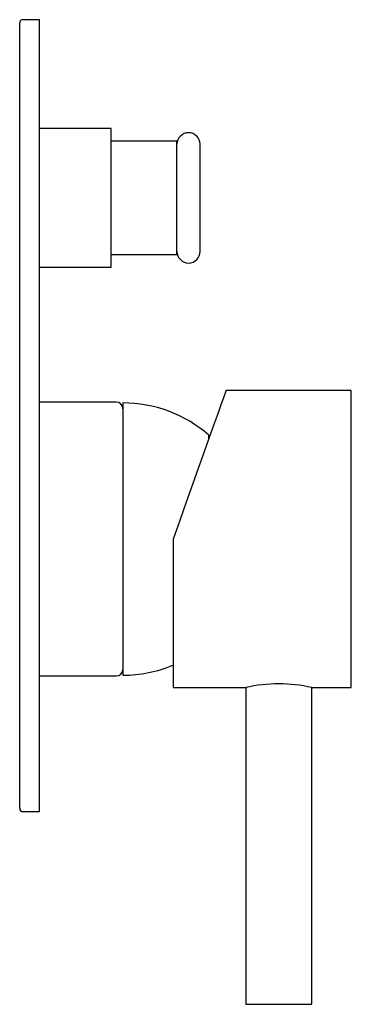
# Model space of a CAD drawing. Header units: millimetres. Extents: x 4047.461 to 4047.511, y 1939.604 to 1939.753.
import ezdxf

# ---------------------------------------------------------------- set-up
doc = ezdxf.new("R2010")
doc.units = ezdxf.units.MM
doc.layers.add('SANINDUSA', color=3, linetype='Continuous')

msp = doc.modelspace()

# ---------------------------------------------------------------- linework, layer by layer
at = {"layer": 'SANINDUSA'}
for p, q in [((4047.460717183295, 1939.693136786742), (4047.460717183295, 1939.752636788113)), ((4047.463717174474, 1939.753136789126), (4047.461217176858, 1939.753136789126)), ((4047.463717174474, 1939.693136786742), (4047.463717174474, 1939.753136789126)), ((4047.474557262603, 1939.73663678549), (4047.463717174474, 1939.73663678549)), ((4047.474557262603, 1939.715636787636), (4047.474557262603, 1939.73663678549)), ((4047.484557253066, 1939.73473679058), (4047.474557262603, 1939.73473679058)), ((4047.484557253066, 1939.717536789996), (4047.484557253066, 1939.73473679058)), ((4047.48805726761, 1939.7180167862), (4047.48805726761, 1939.734256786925)), ((4047.474557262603, 1939.717536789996), (4047.484557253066, 1939.717536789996)), ((4047.463717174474, 1939.715636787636), (4047.474557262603, 1939.715636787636)), ((4047.510977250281, 1939.696936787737), (4047.49197725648, 1939.696936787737)), ((4047.510977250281, 1939.65193678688), (4047.510977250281, 1939.696936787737)), ((4047.475357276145, 1939.695186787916), (4047.463717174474, 1939.695186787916)), ((4047.476357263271, 1939.6950617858), (4047.476357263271, 1939.653811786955)), ((4047.476357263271, 1939.694186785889), (4047.476357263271, 1939.654686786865)), ((4047.460717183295, 1939.633636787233), (4047.460717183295, 1939.693136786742)), ((4047.463717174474, 1939.633136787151), (4047.463717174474, 1939.693136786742)), ((4047.489360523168, 1939.689577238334), (4047.489360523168, 1939.690199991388)), ((4047.48941214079, 1939.689722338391), (4047.48941214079, 1939.690086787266)), ((4047.48397727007, 1939.674436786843), (4047.48397727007, 1939.65193678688)), ((4047.463717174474, 1939.653686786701), (4047.475357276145, 1939.653686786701)), ((4047.48397727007, 1939.65193678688), (4047.494977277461, 1939.65193678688)), ((4047.494977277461, 1939.65193678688), (4047.494977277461, 1939.603936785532)), ((4047.504977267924, 1939.65193678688), (4047.510977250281, 1939.65193678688)), ((4047.504977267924, 1939.603936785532), (4047.504977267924, 1939.65193678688)), ((4047.461217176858, 1939.633136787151), (4047.463717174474, 1939.633136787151)), ((4047.494977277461, 1939.603936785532), (4047.499977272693, 1939.603936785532)), ((4047.499977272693, 1939.603936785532), (4047.504977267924, 1939.603936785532))]:
    msp.add_line(p, q, dxfattribs=at)
at = {"layer": 'SANINDUSA', "flags": 128}
msp.add_lwpolyline([(4047.49197725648, 1939.696936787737), (4047.491961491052, 1939.696892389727), (4047.49183557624, 1939.69653824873), (4047.491585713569, 1939.695835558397), (4047.491215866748, 1939.694795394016), (4047.490731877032, 1939.69343416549), (4047.490141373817, 1939.691773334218), (4047.489453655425, 1939.68983909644), (4047.488679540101, 1939.687661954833), (4047.487831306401, 1939.685276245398), (4047.486922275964, 1939.682719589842), (4047.485966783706, 1939.680032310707), (4047.484979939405, 1939.67725678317), (4047.48397727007, 1939.674436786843)], dxfattribs=at)
at = {"layer": 'SANINDUSA'}
for centre, radius, start, end in [((4047.461217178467, 1939.752636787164), 0.0005000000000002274, 90, 180), ((4047.486307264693, 1939.734256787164), 0.001750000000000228, 0, 180), ((4047.486307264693, 1939.718016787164), 0.001750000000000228, 180, 0), ((4047.475357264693, 1939.694186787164), 0.001000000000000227, 0, 90), ((4047.476357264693, 1939.675241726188), 0.01982006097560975, 48.99945617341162, 90), ((4047.489262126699, 1939.690086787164), 0.0001499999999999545, 0, 48.99945617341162), ((4047.476357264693, 1939.673631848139), 0.0198200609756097, 270, 292.6101558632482), ((4047.475357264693, 1939.654686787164), 0.001000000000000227, 270, 0), ((4047.499977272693, 1939.629746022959), 0.0227470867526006, 77.30223458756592, 102.6977654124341), ((4047.461217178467, 1939.633636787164), 0.0005000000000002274, 180, 270)]:
    msp.add_arc(centre, radius, start, end, dxfattribs=at)

doc.saveas('drawing.dxf')
